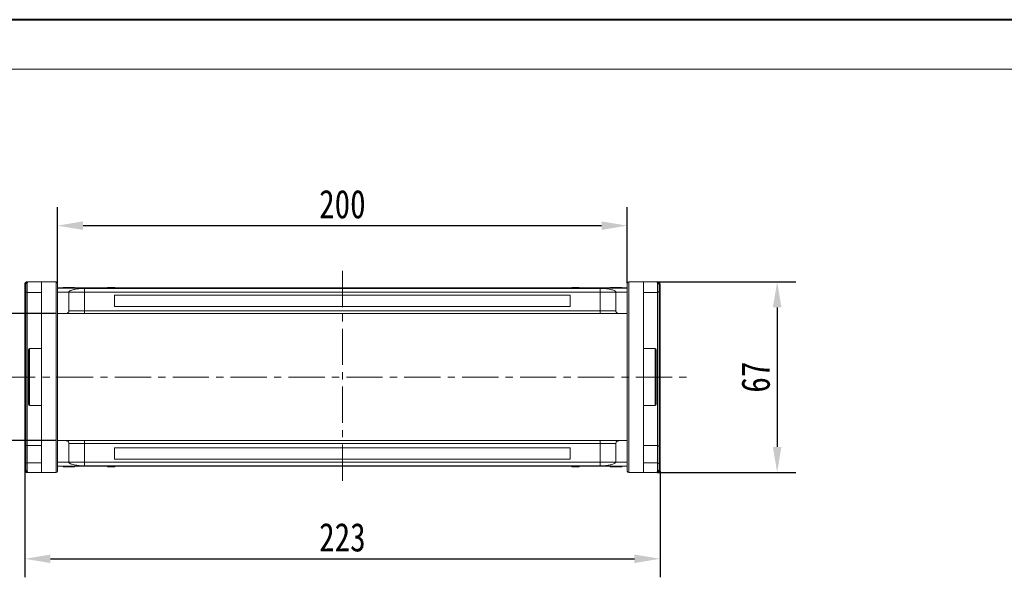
# Model space of a CAD drawing. Header units: millimetres. Extents: x -645 to 830, y -176 to 857.
# Tile 35 of 77: x -152 to 194, y 661 to 857. Entities that reach past the tile are written whole.
import ezdxf

# ---------------------------------------------------------------- set-up
doc = ezdxf.new("R2010")
doc.units = ezdxf.units.MM
doc.linetypes.add('CENTERX2', pattern=[20.32, 12.7, -2.54, 2.54, -2.54])
doc.styles.get("Standard").update_dxf_attribs({"font": '仿宋_GB2312.ttf', "width": 0.8})
doc.dimstyles.new('副本 ISO-45.1', dxfattribs={"dimtxt": 10, "dimasz": 9, "dimexe": 6.5, "dimexo": 0.625, "dimgap": 2.5, "dimtad": 1, "dimdsep": 46, "dimtxsty": 'Standard', "dimcen": 2.5, "dimadec": 0, "dimazin": 0, "dimtfac": 1, "dimtmove": 0, "dimatfit": 3, "dimfxl": 0, "dimarcsym": 0})

# ---------------------------------------------------------------- blocks, each defined once
blk = doc.blocks.new('*D3128')
at = {"color": 0, "lineweight": -2}
for p, q in [((-138.91, 753.39), (-182.64, 753.39)), ((-176.14, 744.39), (-176.14, 717.79)), ((-138.91, 708.79), (-182.64, 708.79))]:
    blk.add_line(p, q, dxfattribs=at)
at = {"color": 0, "lineweight": 9}
for points in [[(-177.64, 744.39), (-174.64, 744.39), (-176.14, 753.39)], [(-177.64, 717.79), (-174.64, 717.79), (-176.14, 708.79)]]:
    blk.add_solid(points, dxfattribs=at)
at = {"layer": 'Defpoints', "color": 0, "lineweight": 9}
for p in [(-138.28, 753.39), (-176.14, 708.79), (-138.28, 708.79)]:
    blk.add_point(p, dxfattribs=at)
at = {"color": 0, "lineweight": 9, "insert": (-183.64, 731.09), "char_height": 10, "attachment_point": 5, "rotation": 90}
blk.add_mtext('45', dxfattribs=at)
blk = doc.blocks.new('*D3129')
at = {"color": 0, "lineweight": -2}
for p, q in [((72.23, 764.59), (120.83, 764.59)), ((114.33, 755.59), (114.33, 706.59)), ((72.23, 697.59), (120.83, 697.59))]:
    blk.add_line(p, q, dxfattribs=at)
at = {"color": 0, "lineweight": 9}
for points in [[(112.83, 755.59), (115.83, 755.59), (114.33, 764.59)], [(112.83, 706.59), (115.83, 706.59), (114.33, 697.59)]]:
    blk.add_solid(points, dxfattribs=at)
at = {"layer": 'Defpoints', "color": 0, "lineweight": 9}
for p in [(71.6, 764.59), (71.6, 697.59), (114.33, 697.59)]:
    blk.add_point(p, dxfattribs=at)
at = {"color": 0, "lineweight": 9, "insert": (106.83, 731.09), "char_height": 10, "attachment_point": 5, "rotation": 90}
blk.add_mtext('67', dxfattribs=at)
blk = doc.blocks.new('*D3130')
at = {"color": 0, "lineweight": -2}
for p, q in [((-138.28, 764.04), (-138.28, 790.78)), ((61.72, 764.04), (61.72, 790.78)), ((-129.28, 784.28), (52.72, 784.28))]:
    blk.add_line(p, q, dxfattribs=at)
at = {"color": 0, "lineweight": 9}
for points in [[(-129.28, 785.78), (-129.28, 782.78), (-138.28, 784.28)], [(52.72, 785.78), (52.72, 782.78), (61.72, 784.28)]]:
    blk.add_solid(points, dxfattribs=at)
at = {"layer": 'Defpoints', "color": 0, "lineweight": 9}
for p in [(61.72, 784.28), (-138.28, 763.41), (61.72, 763.41)]:
    blk.add_point(p, dxfattribs=at)
at = {"color": 0, "lineweight": 9, "insert": (-38.28, 791.78), "char_height": 10, "attachment_point": 5}
blk.add_mtext('200', dxfattribs=at)
blk = doc.blocks.new('*D3131')
at = {"color": 0, "lineweight": -2}
for p, q in [((-149.78, 698.14), (-149.78, 660.81)), ((73.22, 698.14), (73.22, 660.81)), ((-140.78, 667.31), (64.22, 667.31))]:
    blk.add_line(p, q, dxfattribs=at)
at = {"color": 0, "lineweight": 9}
for points in [[(-140.78, 668.81), (-140.78, 665.81), (-149.78, 667.31)], [(64.22, 668.81), (64.22, 665.81), (73.22, 667.31)]]:
    blk.add_solid(points, dxfattribs=at)
at = {"layer": 'Defpoints', "color": 0, "lineweight": 9}
for p in [(-149.78, 698.77), (73.22, 698.77), (73.22, 667.31)]:
    blk.add_point(p, dxfattribs=at)
at = {"color": 0, "lineweight": 9, "insert": (-38.28, 674.81), "char_height": 10, "attachment_point": 5}
blk.add_mtext('223', dxfattribs=at)

msp = doc.modelspace()

# ---------------------------------------------------------------- linework, layer by layer
at = {"color": 7, "lineweight": 40}
msp.add_line((816.041, 856.588), (-644.786, 856.588), dxfattribs=at)
at = {"color": 7, "lineweight": 13}
msp.add_line((798.65, 839.197), (-557.832, 839.197), dxfattribs=at)
at = {"color": 1, "linetype": 'CENTERX2', "lineweight": 13}
for p, q in [((-38.284, 768.397), (-38.284, 693.79)), ((-158.786, 731.094), (84.059, 731.094))]:
    msp.add_line(p, q, dxfattribs=at)
at = {"color": 7, "linetype": 'Continuous', "lineweight": 15}
for p, q in [((-148.934, 763.927), (-148.934, 760.844)), ((-143.934, 764.594), (-148.434, 764.594)), ((-143.934, 764.594), (-143.934, 697.594)), ((-138.784, 764.594), (-143.934, 764.594)), ((-138.784, 764.594), (-138.784, 697.594)), ((62.216, 697.594), (62.216, 764.594)), ((67.366, 764.594), (62.216, 764.594)), ((67.366, 697.594), (67.366, 764.594)), ((71.866, 764.594), (67.366, 764.594)), ((72.366, 760.844), (72.366, 763.927)), ((-149.784, 763.592), (-149.784, 763.595)), ((-149.784, 763.595), (-149.434, 763.594)), ((-149.784, 763.592), (-149.434, 763.592)), ((-149.784, 698.596), (-149.784, 763.592)), ((-149.434, 760.658), (-149.634, 760.658)), ((-148.934, 760.844), (-143.934, 760.844)), ((-148.934, 707.052), (-148.934, 760.844)), ((-38.284, 762.394), (-138.284, 762.394)), ((-138.284, 762.349), (-38.284, 762.349)), ((-134.284, 760.894), (-138.284, 760.894)), ((-136.335, 762.594), (-136.335, 762.394)), ((-135.929, 762.594), (-135.929, 762.394)), ((-134.311, 762.594), (-134.311, 762.394)), ((-134.284, 760.894), (-128.784, 760.894)), ((-134.284, 760.894), (-134.284, 754.394)), ((-132.695, 762.594), (-132.695, 762.394)), ((-132.284, 762.594), (-132.284, 762.394)), ((-38.284, 762.262), (-128.784, 762.262)), ((-128.784, 762.262), (-128.784, 760.894)), ((-128.784, 760.894), (-128.784, 754.394)), ((-128.784, 760.894), (-38.284, 760.894)), ((-120.766, 762.394), (-120.766, 762.594)), ((-120.766, 762.594), (-120.54, 762.594)), ((-120.54, 762.594), (-120.54, 762.394)), ((-120.527, 762.594), (-120.54, 762.594)), ((-120.527, 762.394), (-120.527, 762.594)), ((-120.527, 762.594), (-120.422, 762.594)), ((-120.422, 762.394), (-120.422, 762.594)), ((-120.422, 762.594), (-119.941, 762.594)), ((-119.941, 762.594), (-119.941, 762.394)), ((-119.732, 762.594), (-119.941, 762.594)), ((-119.732, 762.394), (-119.732, 762.594)), ((-119.732, 762.594), (-118.353, 762.594)), ((-118.353, 762.594), (-118.353, 762.394)), ((-118.214, 762.594), (-118.353, 762.594)), ((-118.214, 762.394), (-118.214, 762.594)), ((61.716, 762.394), (-38.284, 762.394)), ((-38.284, 762.349), (61.716, 762.349)), ((52.216, 762.262), (-38.284, 762.262)), ((-38.284, 760.894), (52.216, 760.894)), ((42.26, 762.594), (42.26, 762.394)), ((42.264, 762.594), (42.26, 762.594)), ((42.264, 762.394), (42.264, 762.594)), ((42.264, 762.594), (42.745, 762.594)), ((42.745, 762.394), (42.745, 762.594)), ((43.005, 762.594), (42.745, 762.594)), ((43.005, 762.594), (43.005, 762.394)), ((43.076, 762.594), (43.005, 762.594)), ((43.076, 762.394), (43.076, 762.594)), ((43.076, 762.594), (43.521, 762.594)), ((43.521, 762.394), (43.521, 762.594)), ((43.521, 762.594), (44.239, 762.594)), ((44.239, 762.394), (44.239, 762.594)), ((44.239, 762.594), (44.589, 762.594)), ((44.589, 762.594), (44.589, 762.394)), ((44.695, 762.594), (44.589, 762.594)), ((44.695, 762.394), (44.695, 762.594)), ((44.695, 762.594), (44.813, 762.594)), ((44.813, 762.394), (44.813, 762.594)), ((52.216, 760.894), (52.216, 762.262)), ((52.216, 760.894), (57.716, 760.894)), ((52.216, 754.394), (52.216, 760.894)), ((55.716, 762.594), (55.716, 762.394)), ((57.716, 760.894), (61.716, 760.894)), ((57.716, 754.394), (57.716, 760.894)), ((57.77, 762.394), (57.77, 762.594)), ((59.767, 762.594), (59.767, 762.394)), ((67.366, 760.844), (72.366, 760.844)), ((72.366, 760.844), (72.366, 707.052)), ((72.866, 763.594), (73.216, 763.595)), ((72.866, 763.592), (73.216, 763.592)), ((72.866, 760.658), (73.066, 760.658)), ((72.866, 760.594), (73.066, 760.594)), ((73.066, 760.594), (73.066, 757.357)), ((73.216, 763.595), (73.216, 763.592)), ((73.216, 763.592), (73.216, 698.596)), ((-149.434, 758.087), (-149.634, 758.087)), ((-38.284, 759.894), (-118.284, 759.894)), ((-118.284, 759.894), (-118.284, 755.894)), ((41.716, 759.894), (-38.284, 759.894)), ((41.716, 755.894), (41.716, 759.894)), ((73.066, 757.357), (72.866, 757.357)), ((72.866, 757.26), (73.066, 757.26)), ((73.066, 757.196), (72.866, 757.196)), ((73.066, 757.26), (73.066, 757.196)), ((-149.634, 755.53), (-149.434, 755.53)), ((-128.784, 754.394), (-134.284, 754.394)), ((-128.784, 754.394), (-128.784, 753.394)), ((-38.284, 754.394), (-128.784, 754.394)), ((-118.284, 755.894), (-38.284, 755.894)), ((-38.284, 755.894), (41.716, 755.894)), ((52.216, 754.394), (-38.284, 754.394)), ((57.716, 754.394), (52.216, 754.394)), ((52.216, 754.394), (52.216, 753.394)), ((72.866, 755.53), (73.066, 755.53)), ((-138.284, 753.394), (-135.284, 753.394)), ((-128.784, 753.394), (-38.284, 753.394)), ((-38.284, 753.394), (52.216, 753.394)), ((58.716, 753.394), (61.716, 753.394)), ((-143.934, 741.094), (-148.084, 741.094)), ((-148.084, 741.094), (-148.084, 731.094)), ((71.516, 741.094), (67.366, 741.094)), ((71.516, 721.094), (71.516, 741.094)), ((-148.084, 731.094), (-148.084, 721.094)), ((-148.084, 721.094), (-143.934, 721.094)), ((67.366, 721.094), (71.516, 721.094)), ((-135.284, 708.794), (-138.284, 708.794)), ((-128.784, 708.794), (-128.784, 707.794)), ((-38.284, 708.794), (-128.784, 708.794)), ((52.216, 708.794), (-38.284, 708.794)), ((52.216, 707.794), (52.216, 708.794)), ((58.716, 708.794), (61.716, 708.794)), ((-149.434, 700.654), (-149.434, 706.698)), ((-143.934, 707.052), (-148.934, 707.052)), ((-148.934, 701.008), (-148.934, 707.052)), ((-134.284, 707.794), (-134.284, 701.294)), ((-134.284, 707.794), (-128.784, 707.794)), ((-128.784, 707.794), (-128.784, 701.294)), ((-128.784, 707.794), (-38.284, 707.794)), ((-38.284, 706.294), (-118.284, 706.294)), ((-118.284, 706.294), (-118.284, 702.294)), ((-38.284, 707.794), (52.216, 707.794)), ((41.716, 706.294), (-38.284, 706.294)), ((41.716, 702.294), (41.716, 706.294)), ((52.216, 707.794), (57.716, 707.794)), ((52.216, 701.294), (52.216, 707.794)), ((57.716, 701.294), (57.716, 707.794)), ((72.366, 707.052), (67.366, 707.052)), ((72.366, 707.052), (72.366, 701.008)), ((72.866, 706.698), (72.866, 700.654)), ((-118.284, 702.294), (-38.284, 702.294)), ((-38.284, 702.294), (41.716, 702.294)), ((-149.784, 698.593), (-149.784, 698.596)), ((-149.434, 698.596), (-149.784, 698.596)), ((-149.434, 698.594), (-149.784, 698.593)), ((-148.934, 701.008), (-148.934, 698.26)), ((-143.934, 701.008), (-148.934, 701.008)), ((-138.284, 701.294), (-134.284, 701.294)), ((-38.284, 699.838), (-138.284, 699.838)), ((-138.284, 699.794), (-38.284, 699.794)), ((-136.335, 699.594), (-136.335, 699.794)), ((-134.338, 699.794), (-134.338, 699.594)), ((-128.784, 701.294), (-134.284, 701.294)), ((-132.284, 699.594), (-132.284, 699.794)), ((-128.784, 701.294), (-128.784, 699.925)), ((-38.284, 701.294), (-128.784, 701.294)), ((-128.784, 699.925), (-38.284, 699.925)), ((-120.766, 699.794), (-120.766, 699.594)), ((-120.649, 699.594), (-120.766, 699.594)), ((-120.649, 699.794), (-120.649, 699.594)), ((-120.649, 699.594), (-120.543, 699.594)), ((-120.543, 699.594), (-120.543, 699.794)), ((-120.192, 699.594), (-120.543, 699.594)), ((-120.192, 699.794), (-120.192, 699.594)), ((-119.474, 699.594), (-120.192, 699.594)), ((-119.474, 699.794), (-119.474, 699.594)), ((-119.029, 699.594), (-119.474, 699.594)), ((-119.029, 699.794), (-119.029, 699.594)), ((-119.029, 699.594), (-118.959, 699.594)), ((-118.959, 699.594), (-118.959, 699.794)), ((-118.959, 699.594), (-118.699, 699.594)), ((-118.699, 699.794), (-118.699, 699.594)), ((-118.217, 699.594), (-118.699, 699.594)), ((-118.217, 699.794), (-118.217, 699.594)), ((-118.217, 699.594), (-118.214, 699.594)), ((-118.214, 699.594), (-118.214, 699.794)), ((52.216, 701.294), (-38.284, 701.294)), ((-38.284, 699.925), (52.216, 699.925)), ((61.716, 699.838), (-38.284, 699.838)), ((-38.284, 699.794), (61.716, 699.794)), ((42.26, 699.794), (42.26, 699.594)), ((42.26, 699.594), (42.4, 699.594)), ((42.4, 699.594), (42.4, 699.794)), ((43.779, 699.594), (42.4, 699.594)), ((43.779, 699.794), (43.779, 699.594)), ((43.779, 699.594), (43.988, 699.594)), ((43.988, 699.594), (43.988, 699.794)), ((44.469, 699.594), (43.988, 699.594)), ((44.469, 699.794), (44.469, 699.594)), ((44.574, 699.594), (44.469, 699.594)), ((44.574, 699.794), (44.574, 699.594)), ((44.574, 699.594), (44.586, 699.594)), ((44.586, 699.594), (44.586, 699.794)), ((44.813, 699.594), (44.586, 699.594)), ((44.813, 699.794), (44.813, 699.594)), ((52.216, 701.294), (52.216, 699.925)), ((57.716, 701.294), (52.216, 701.294)), ((55.716, 699.594), (55.716, 699.794)), ((56.127, 699.594), (56.127, 699.794)), ((61.716, 701.294), (57.716, 701.294)), ((57.743, 699.594), (57.743, 699.794)), ((59.361, 699.594), (59.361, 699.794)), ((59.767, 699.594), (59.767, 699.794)), ((72.366, 701.008), (67.366, 701.008)), ((72.366, 698.26), (72.366, 701.008)), ((73.216, 698.596), (72.866, 698.596)), ((73.216, 698.593), (72.866, 698.594)), ((73.216, 698.596), (73.216, 698.593)), ((-148.434, 697.594), (-143.934, 697.594)), ((-143.934, 697.594), (-138.784, 697.594)), ((62.216, 697.594), (67.366, 697.594)), ((67.366, 697.594), (71.866, 697.594))]:
    msp.add_line(p, q, dxfattribs=at)
for centre, radius, start, end in [((-149.003, 763.49), 0.443, 80.98068, 166.39946), ((-148.755, 764.438), 0.158, 100.60493, 166.76076), ((-138.784, 764.094), 0.5, 0, 90), ((62.216, 764.094), 0.5, 90, 180), ((72.187, 764.438), 0.158, 13.23924, 79.39507), ((72.435, 763.49), 0.443, 13.60053, 99.01929), ((-148.963, 761.315), 0.472, 184.06872, 273.55943), ((72.395, 761.315), 0.472, 266.44057, 355.93128), ((-148.084, 740.744), 0.35, 90, 180), ((71.516, 740.744), 0.35, 0, 90), ((-148.084, 721.444), 0.35, 180, 270), ((71.516, 721.444), 0.35, 270, 0), ((-148.997, 706.61), 0.446, 81.95053, 168.57825), ((72.428, 706.61), 0.446, 11.42175, 98.04947), ((-148.997, 700.566), 0.446, 81.95053, 168.57825), ((-149.003, 698.698), 0.443, 193.60053, 279.01929), ((72.428, 700.566), 0.446, 11.42175, 98.04947), ((72.435, 698.698), 0.443, 260.98068, 346.39946), ((-148.755, 697.75), 0.158, 193.23924, 259.39507), ((-138.784, 698.094), 0.5, 270, 0), ((62.216, 698.094), 0.5, 180, 270), ((72.187, 697.75), 0.158, 280.60493, 346.76076)]:
    msp.add_arc(centre, radius, start, end, dxfattribs=at)
for points, knots in [([(-149.784, 763.595), (-149.777, 763.685), (-149.763, 763.85), (-149.66, 764.095), (-149.515, 764.29), (-149.331, 764.438), (-149.148, 764.53), (-148.962, 764.584), (-148.84, 764.59), (-148.784, 764.593)], [0, 0, 0, 0, 0.172016, 0.3127556, 0.4995985, 0.630391, 0.7580256, 0.8892284, 1, 1, 1, 1]), ([(-149.434, 763.594), (-149.417, 763.729), (-149.381, 764.017), (-149.131, 764.343), (-148.801, 764.555), (-148.557, 764.581), (-148.434, 764.594)], [0, 0, 0, 0, 0.2343503, 0.4981953, 0.748869, 1, 1, 1, 1]), ([(-148.434, 764.594), (-148.55, 764.563), (-148.731, 764.515), (-148.902, 764.228), (-148.924, 764.021), (-148.934, 763.927)], [0, 0, 0, 0, 0.4984129, 0.772928, 1, 1, 1, 1]), ([(-138.284, 731.094), (-138.284, 732.1), (-138.284, 734.113), (-138.284, 737.167), (-138.284, 740.227), (-138.284, 742.952), (-138.284, 745.289), (-138.284, 747.264), (-138.284, 749.501), (-138.284, 751.938), (-138.284, 754.469), (-138.284, 756.754), (-138.284, 758.531), (-138.284, 759.889), (-138.284, 760.912), (-138.284, 761.929), (-138.284, 762.86), (-138.284, 763.576), (-138.284, 764.014), (-138.284, 764.067), (-138.284, 764.094)], [0, 0, 0, 0, 0.0582421, 0.1164894, 0.178226, 0.2399726, 0.2828875, 0.3257092, 0.368633, 0.4343113, 0.5, 0.5656783, 0.6313669, 0.6742818, 0.7171034, 0.7600273, 0.8217639, 0.8835106, 0.9417527, 1, 1, 1, 1]), ([(61.716, 764.094), (61.716, 764.067), (61.716, 764.014), (61.716, 763.576), (61.716, 762.86), (61.716, 761.929), (61.716, 760.913), (61.716, 759.889), (61.716, 758.531), (61.716, 756.754), (61.716, 754.469), (61.716, 751.938), (61.716, 749.502), (61.716, 747.264), (61.716, 745.289), (61.716, 742.952), (61.716, 740.227), (61.716, 737.167), (61.716, 734.113), (61.716, 732.1), (61.716, 731.094)], [0, 0, 0, 0, 0.0582421, 0.1164894, 0.178226, 0.2399726, 0.2828875, 0.3257092, 0.368633, 0.4343113, 0.5, 0.5656783, 0.6313669, 0.6742818, 0.7171034, 0.7600273, 0.8217639, 0.8835106, 0.9417527, 1, 1, 1, 1]), ([(72.366, 763.927), (72.356, 764.021), (72.334, 764.228), (72.163, 764.515), (71.982, 764.563), (71.866, 764.594)], [0, 0, 0, 0, 0.2270634, 0.50158693, 1, 1, 1, 1]), ([(71.866, 764.594), (71.989, 764.581), (72.233, 764.555), (72.563, 764.343), (72.813, 764.017), (72.849, 763.729), (72.866, 763.594)], [0, 0, 0, 0, 0.2511309, 0.5018046, 0.7656407, 1, 1, 1, 1]), ([(72.216, 764.593), (72.272, 764.59), (72.395, 764.584), (72.582, 764.53), (72.763, 764.437), (72.946, 764.291), (73.092, 764.095), (73.195, 763.85), (73.209, 763.685), (73.216, 763.595)], [0, 0, 0, 0, 0.1117977, 0.2443303, 0.368648, 0.5004012, 0.6872226, 0.8279677, 1, 1, 1, 1]), ([(-149.634, 760.658), (-149.634, 760.653), (-149.634, 760.64), (-149.634, 760.445), (-149.634, 759.958), (-149.634, 759.251), (-149.634, 758.6), (-149.634, 758.186), (-149.634, 758.087)], [0, 0, 0, 0, 0.1013981, 0.3069957, 0.5061443, 0.6852619, 0.9245571, 1, 1, 1, 1]), ([(-149.434, 761.281), (-149.434, 761.353), (-149.434, 761.5), (-149.434, 761.824), (-149.434, 762.196), (-149.434, 762.463), (-149.434, 762.594)], [0, 0, 0, 0, 0.24551284, 0.5, 0.75448716, 1, 1, 1, 1]), ([(-149.434, 706.698), (-149.434, 707.331), (-149.434, 708.595), (-149.434, 710.659), (-149.434, 712.849), (-149.434, 715.171), (-149.434, 717.612), (-149.434, 720.142), (-149.434, 722.739), (-149.434, 725.381), (-149.434, 728.465), (-149.434, 731.989), (-149.434, 735.484), (-149.434, 738.498), (-149.434, 741.04), (-149.434, 743.543), (-149.434, 745.997), (-149.434, 748.385), (-149.434, 750.671), (-149.434, 752.838), (-149.434, 754.867), (-149.434, 757.033), (-149.434, 759.263), (-149.434, 760.608), (-149.434, 761.281)], [0, 0, 0, 0, 0.0411432, 0.0821686, 0.1233154, 0.1653953, 0.2076405, 0.2500186, 0.2923895, 0.3346347, 0.3767218, 0.4383567, 0.5, 0.5411413, 0.5821667, 0.6233154, 0.6653953, 0.7076405, 0.7500186, 0.7923895, 0.8346347, 0.8767218, 0.9383589, 1, 1, 1, 1]), ([(-135.929, 762.594), (-135.979, 762.594), (-136.081, 762.594), (-136.197, 762.594), (-136.28, 762.594), (-136.318, 762.594), (-136.333, 762.594), (-136.334, 762.594), (-136.335, 762.594)], [0, 0, 0, 0, 0.1937693, 0.3935642, 0.587886, 0.7891312, 0.8942826, 1, 1, 1, 1]), ([(-134.311, 762.594), (-134.445, 762.594), (-134.748, 762.594), (-135.268, 762.594), (-135.69, 762.594), (-135.899, 762.594), (-135.929, 762.594)], [0, 0, 0, 0, 0.2366286, 0.5373614, 0.9329864, 1, 1, 1, 1]), ([(-132.695, 762.594), (-132.749, 762.594), (-132.859, 762.594), (-133.091, 762.594), (-133.386, 762.594), (-133.717, 762.594), (-134.027, 762.594), (-134.216, 762.594), (-134.311, 762.594)], [0, 0, 0, 0, 0.118432, 0.2393289, 0.4494336, 0.6641784, 0.8318201, 1, 1, 1, 1]), ([(-128.784, 762.262), (-129.175, 762.253), (-129.872, 762.237), (-130.791, 762.149), (-131.576, 762.046), (-132.288, 761.916), (-132.952, 761.757), (-133.522, 761.568), (-133.958, 761.353), (-134.232, 761.126), (-134.267, 760.971), (-134.284, 760.894)], [0, 0, 0, 0, 0.1253767, 0.2231439, 0.3210442, 0.4226148, 0.5242047, 0.6437825, 0.7633681, 0.8816833, 1, 1, 1, 1]), ([(-132.284, 762.594), (-132.286, 762.594), (-132.291, 762.594), (-132.335, 762.594), (-132.412, 762.594), (-132.511, 762.594), (-132.609, 762.594), (-132.666, 762.594), (-132.695, 762.594)], [0, 0, 0, 0, 0.1926273, 0.3886837, 0.5820134, 0.7832006, 0.8910383, 1, 1, 1, 1]), ([(57.716, 760.894), (57.697, 760.975), (57.658, 761.138), (57.355, 761.376), (56.877, 761.599), (56.226, 761.802), (55.42, 761.978), (54.593, 762.106), (53.805, 762.19), (53.054, 762.248), (52.51, 762.257), (52.216, 762.262)], [0, 0, 0, 0, 0.1245955, 0.2491892, 0.3738223, 0.4984451, 0.6220504, 0.7455895, 0.8257011, 0.9057067, 1, 1, 1, 1]), ([(57.77, 762.594), (57.637, 762.594), (57.235, 762.594), (56.679, 762.594), (56.171, 762.594), (55.868, 762.594), (55.73, 762.594), (55.72, 762.594), (55.716, 762.594)], [0, 0, 0, 0, 0.1423372, 0.4291269, 0.5899433, 0.7512055, 0.9098946, 1, 1, 1, 1]), ([(59.767, 762.594), (59.757, 762.594), (59.736, 762.594), (59.533, 762.594), (59.228, 762.594), (58.693, 762.594), (58.184, 762.594), (57.829, 762.594), (57.77, 762.594)], [0, 0, 0, 0, 0.148288, 0.2977445, 0.4437132, 0.6077915, 0.9347078, 1, 1, 1, 1]), ([(72.866, 761.281), (72.866, 761.353), (72.866, 761.5), (72.866, 761.824), (72.866, 762.196), (72.866, 762.463), (72.866, 762.594)], [0, 0, 0, 0, 0.24551284, 0.5, 0.75448716, 1, 1, 1, 1]), ([(72.866, 761.281), (72.866, 760.841), (72.866, 759.961), (72.866, 758.426), (72.866, 756.732), (72.866, 754.866), (72.866, 752.838), (72.866, 750.672), (72.866, 748.385), (72.866, 745.998), (72.866, 743.143), (72.866, 739.786), (72.866, 736.347), (72.866, 733.301), (72.866, 730.675), (72.866, 728.032), (72.866, 725.381), (72.866, 722.739), (72.866, 720.142), (72.866, 717.612), (72.866, 715.17), (72.866, 712.473), (72.866, 709.573), (72.866, 707.657), (72.866, 706.698)], [0, 0, 0, 0, 0.0411432, 0.0821686, 0.1233154, 0.1653953, 0.2076405, 0.2500186, 0.2923895, 0.3346347, 0.3767218, 0.4383567, 0.5, 0.5411413, 0.5821667, 0.6233154, 0.6653953, 0.7076405, 0.7500186, 0.7923895, 0.8346347, 0.8767218, 0.9383589, 1, 1, 1, 1]), ([(73.066, 760.627), (73.066, 760.632), (73.066, 760.645), (73.066, 760.656), (73.066, 760.657), (73.066, 760.658)], [0, 0, 0, 0, 0.2339239, 0.616331, 1, 1, 1, 1]), ([(-149.634, 758.087), (-149.634, 757.953), (-149.634, 757.551), (-149.634, 756.911), (-149.634, 756.249), (-149.634, 755.782), (-149.634, 755.557), (-149.634, 755.538), (-149.634, 755.53)], [0, 0, 0, 0, 0.1018882, 0.3073435, 0.4929627, 0.6786474, 0.8607914, 1, 1, 1, 1]), ([(73.066, 755.53), (73.066, 755.535), (73.066, 755.548), (73.066, 755.709), (73.066, 756.035), (73.066, 756.542), (73.066, 756.939), (73.066, 757.196)], [0, 0, 0, 0, 0.1552919, 0.3531453, 0.543243, 0.704067, 1, 1, 1, 1]), ([(-134.284, 754.394), (-134.295, 754.281), (-134.317, 754.056), (-134.49, 753.757), (-134.743, 753.531), (-135.024, 753.411), (-135.21, 753.399), (-135.284, 753.394)], [0, 0, 0, 0, 0.2146939, 0.4293877, 0.6440816, 0.8587754, 1, 1, 1, 1]), ([(58.716, 753.394), (58.604, 753.405), (58.379, 753.427), (58.079, 753.599), (57.853, 753.853), (57.733, 754.134), (57.721, 754.32), (57.716, 754.394)], [0, 0, 0, 0, 0.21469386, 0.42938772, 0.64408158, 0.85877544, 1, 1, 1, 1]), ([(-135.284, 753.394), (-135.263, 753.394), (-135.219, 753.394), (-134.858, 753.394), (-134.258, 753.394), (-133.413, 753.394), (-132.544, 753.394), (-131.779, 753.394), (-130.998, 753.394), (-129.997, 753.394), (-129.18, 753.394), (-128.784, 753.394)], [0, 0, 0, 0, 0.11649679, 0.2399717, 0.36857994, 0.49991744, 0.63125493, 0.69561579, 0.7600283, 0.88350321, 1, 1, 1, 1]), ([(52.216, 753.394), (52.612, 753.394), (53.429, 753.394), (54.641, 753.394), (55.805, 753.394), (56.845, 753.394), (57.551, 753.394), (57.998, 753.394), (58.352, 753.394), (58.652, 753.394), (58.695, 753.394), (58.716, 753.394)], [0, 0, 0, 0, 0.1164968, 0.2399717, 0.3685799, 0.4999174, 0.6312549, 0.6956158, 0.7600283, 0.8835032, 1, 1, 1, 1]), ([(-148.434, 740.744), (-148.434, 740.73), (-148.434, 740.702), (-148.434, 740.47), (-148.434, 740.119), (-148.434, 739.677), (-148.434, 739.181), (-148.434, 738.597), (-148.434, 737.708), (-148.434, 736.675), (-148.434, 735.54), (-148.434, 734.38), (-148.434, 732.894), (-148.434, 731.682), (-148.434, 731.094)], [0, 0, 0, 0, 0.0776745, 0.1577414, 0.2400414, 0.3044107, 0.3687452, 0.4344841, 0.5001876, 0.6314541, 0.6958234, 0.7601579, 0.8835661, 1, 1, 1, 1]), ([(71.866, 731.094), (71.866, 731.486), (71.866, 732.283), (71.866, 733.477), (71.866, 734.569), (71.866, 735.54), (71.866, 736.389), (71.866, 737.189), (71.866, 738.175), (71.866, 739.014), (71.866, 739.677), (71.866, 740.203), (71.866, 740.648), (71.866, 740.713), (71.866, 740.744)], [0, 0, 0, 0, 0.07766667, 0.15774142, 0.24004141, 0.3044107, 0.36874521, 0.43448416, 0.50018759, 0.63145414, 0.69582342, 0.76015794, 0.88356614, 1, 1, 1, 1]), ([(-148.434, 731.094), (-148.434, 730.701), (-148.434, 729.905), (-148.434, 728.71), (-148.434, 727.618), (-148.434, 726.647), (-148.434, 725.798), (-148.434, 724.998), (-148.434, 724.012), (-148.434, 723.173), (-148.434, 722.51), (-148.434, 721.984), (-148.434, 721.539), (-148.434, 721.475), (-148.434, 721.444)], [0, 0, 0, 0, 0.07766667, 0.15774142, 0.24004141, 0.3044107, 0.36874521, 0.43448416, 0.50018759, 0.63145414, 0.69582342, 0.76015794, 0.88356614, 1, 1, 1, 1]), ([(-138.284, 698.094), (-138.284, 698.12), (-138.284, 698.173), (-138.284, 698.611), (-138.284, 699.327), (-138.284, 700.258), (-138.284, 701.275), (-138.284, 702.298), (-138.284, 703.656), (-138.284, 705.434), (-138.284, 707.718), (-138.284, 710.249), (-138.284, 712.686), (-138.284, 714.923), (-138.284, 716.898), (-138.284, 719.235), (-138.284, 721.96), (-138.284, 725.021), (-138.284, 728.074), (-138.284, 730.087), (-138.284, 731.094)], [0, 0, 0, 0, 0.0582421, 0.1164894, 0.178226, 0.2399726, 0.2828875, 0.3257092, 0.368633, 0.4343113, 0.5, 0.5656783, 0.6313669, 0.6742818, 0.7171034, 0.7600273, 0.8217639, 0.8835106, 0.9417527, 1, 1, 1, 1]), ([(61.716, 731.094), (61.716, 730.087), (61.716, 728.074), (61.716, 725.021), (61.716, 721.96), (61.716, 719.236), (61.716, 716.898), (61.716, 714.923), (61.716, 712.686), (61.716, 710.249), (61.716, 707.718), (61.716, 705.434), (61.716, 703.656), (61.716, 702.298), (61.716, 701.275), (61.716, 700.258), (61.716, 699.327), (61.716, 698.611), (61.716, 698.173), (61.716, 698.12), (61.716, 698.094)], [0, 0, 0, 0, 0.0582421, 0.1164894, 0.178226, 0.2399726, 0.2828875, 0.3257092, 0.368633, 0.4343113, 0.5, 0.5656783, 0.6313669, 0.6742818, 0.7171034, 0.7600273, 0.8217639, 0.8835106, 0.9417527, 1, 1, 1, 1]), ([(71.866, 721.444), (71.866, 721.458), (71.866, 721.486), (71.866, 721.717), (71.866, 722.068), (71.866, 722.511), (71.866, 723.007), (71.866, 723.59), (71.866, 724.48), (71.866, 725.512), (71.866, 726.647), (71.866, 727.807), (71.866, 729.293), (71.866, 730.505), (71.866, 731.094)], [0, 0, 0, 0, 0.0776745, 0.1577414, 0.2400414, 0.3044107, 0.3687452, 0.4344841, 0.5001876, 0.6314541, 0.6958234, 0.7601579, 0.8835661, 1, 1, 1, 1]), ([(-135.284, 708.794), (-135.172, 708.783), (-134.947, 708.761), (-134.647, 708.588), (-134.421, 708.334), (-134.301, 708.053), (-134.289, 707.867), (-134.284, 707.794)], [0, 0, 0, 0, 0.21469386, 0.42938772, 0.64408158, 0.85877544, 1, 1, 1, 1]), ([(-128.784, 708.794), (-129.18, 708.794), (-129.997, 708.794), (-131.209, 708.794), (-132.373, 708.794), (-133.413, 708.794), (-134.119, 708.794), (-134.566, 708.794), (-134.92, 708.794), (-135.22, 708.794), (-135.263, 708.794), (-135.284, 708.794)], [0, 0, 0, 0, 0.11649679, 0.2399717, 0.36857994, 0.49991744, 0.63125493, 0.69561579, 0.7600283, 0.88350321, 1, 1, 1, 1]), ([(58.716, 708.794), (58.695, 708.794), (58.651, 708.794), (58.29, 708.794), (57.69, 708.794), (56.845, 708.794), (55.976, 708.794), (55.211, 708.794), (54.43, 708.794), (53.429, 708.794), (52.612, 708.794), (52.216, 708.794)], [0, 0, 0, 0, 0.1164968, 0.2399717, 0.3685799, 0.4999174, 0.6312549, 0.6956158, 0.7600283, 0.8835032, 1, 1, 1, 1]), ([(57.716, 707.794), (57.727, 707.906), (57.749, 708.131), (57.922, 708.431), (58.175, 708.657), (58.456, 708.777), (58.642, 708.789), (58.716, 708.794)], [0, 0, 0, 0, 0.21469386, 0.42938772, 0.64408158, 0.85877544, 1, 1, 1, 1]), ([(-148.784, 697.594), (-148.84, 697.597), (-148.964, 697.604), (-149.15, 697.658), (-149.332, 697.751), (-149.515, 697.897), (-149.661, 698.093), (-149.763, 698.338), (-149.777, 698.502), (-149.784, 698.593)], [0, 0, 0, 0, 0.1119973, 0.2448439, 0.3691679, 0.5008987, 0.6875333, 0.8281382, 1, 1, 1, 1]), ([(-148.434, 697.594), (-148.557, 697.607), (-148.802, 697.633), (-149.131, 697.845), (-149.381, 698.17), (-149.417, 698.458), (-149.434, 698.594)], [0, 0, 0, 0, 0.2515188, 0.5017844, 0.7656323, 1, 1, 1, 1]), ([(-148.934, 698.26), (-148.924, 698.167), (-148.902, 697.96), (-148.731, 697.672), (-148.55, 697.624), (-148.434, 697.594)], [0, 0, 0, 0, 0.2270634, 0.5015869, 1, 1, 1, 1]), ([(-136.335, 699.594), (-136.325, 699.594), (-136.303, 699.594), (-136.102, 699.594), (-135.797, 699.594), (-135.261, 699.594), (-134.751, 699.594), (-134.396, 699.594), (-134.338, 699.594)], [0, 0, 0, 0, 0.1482689, 0.2976473, 0.4424214, 0.6078512, 0.9356585, 1, 1, 1, 1]), ([(-134.338, 699.594), (-134.205, 699.594), (-133.803, 699.594), (-133.247, 699.594), (-132.739, 699.594), (-132.436, 699.594), (-132.298, 699.594), (-132.288, 699.594), (-132.284, 699.594)], [0, 0, 0, 0, 0.1423372, 0.4291269, 0.5899433, 0.7512055, 0.9098946, 1, 1, 1, 1]), ([(-134.284, 701.294), (-134.265, 701.212), (-134.226, 701.049), (-133.923, 700.812), (-133.445, 700.588), (-132.794, 700.385), (-131.988, 700.209), (-131.161, 700.082), (-130.373, 699.997), (-129.622, 699.94), (-129.078, 699.93), (-128.784, 699.925)], [0, 0, 0, 0, 0.1245955, 0.2491892, 0.3738223, 0.4984451, 0.6220504, 0.7455895, 0.8257011, 0.9057067, 1, 1, 1, 1]), ([(52.216, 699.925), (52.607, 699.934), (53.304, 699.95), (54.223, 700.038), (55.008, 700.142), (55.72, 700.271), (56.384, 700.43), (56.954, 700.619), (57.39, 700.835), (57.664, 701.062), (57.699, 701.216), (57.716, 701.294)], [0, 0, 0, 0, 0.1253767, 0.2231439, 0.3210442, 0.4226148, 0.5242047, 0.6437825, 0.7633681, 0.8816833, 1, 1, 1, 1]), ([(55.716, 699.594), (55.718, 699.594), (55.723, 699.594), (55.767, 699.594), (55.844, 699.594), (55.943, 699.594), (56.041, 699.594), (56.098, 699.594), (56.127, 699.594)], [0, 0, 0, 0, 0.1926347, 0.388697, 0.5820148, 0.7830443, 0.8909593, 1, 1, 1, 1]), ([(56.127, 699.594), (56.181, 699.594), (56.291, 699.594), (56.528, 699.594), (56.835, 699.594), (57.173, 699.594), (57.477, 699.594), (57.654, 699.594), (57.743, 699.594)], [0, 0, 0, 0, 0.1184406, 0.2393457, 0.4595932, 0.6849248, 0.8422399, 1, 1, 1, 1]), ([(57.743, 699.594), (57.877, 699.594), (58.18, 699.594), (58.709, 699.594), (59.132, 699.594), (59.339, 699.594), (59.361, 699.594)], [0, 0, 0, 0, 0.23673076, 0.53755546, 0.94966792, 1, 1, 1, 1]), ([(59.361, 699.594), (59.411, 699.594), (59.513, 699.594), (59.629, 699.594), (59.712, 699.594), (59.75, 699.594), (59.765, 699.594), (59.766, 699.594), (59.767, 699.594)], [0, 0, 0, 0, 0.1937762, 0.3936, 0.5878635, 0.7889077, 0.894169, 1, 1, 1, 1]), ([(72.866, 698.594), (72.849, 698.458), (72.813, 698.17), (72.563, 697.845), (72.233, 697.633), (71.989, 697.607), (71.866, 697.594)], [0, 0, 0, 0, 0.23435876, 0.49821551, 0.74848117, 1, 1, 1, 1]), ([(71.866, 697.594), (71.982, 697.624), (72.163, 697.672), (72.334, 697.96), (72.356, 698.167), (72.366, 698.26)], [0, 0, 0, 0, 0.4984129, 0.772928, 1, 1, 1, 1]), ([(73.216, 698.593), (73.209, 698.502), (73.195, 698.338), (73.093, 698.093), (72.947, 697.898), (72.764, 697.75), (72.581, 697.657), (72.394, 697.603), (72.272, 697.597), (72.216, 697.594)], [0, 0, 0, 0, 0.1718456, 0.312445, 0.4991009, 0.6298393, 0.7575038, 0.8890244, 1, 1, 1, 1])]:
    msp.add_open_spline(points, degree=3, knots=knots, dxfattribs=at)
for points in [[(-149.434, 762.594), (-149.434, 762.778), (-149.434, 763.147), (-149.434, 763.445), (-149.434, 763.594)], [(72.866, 763.594), (72.866, 763.445), (72.866, 763.147), (72.866, 762.778), (72.866, 762.594)], [(-149.434, 699.594), (-149.434, 699.792), (-149.434, 700.19), (-149.434, 700.499), (-149.434, 700.654)], [(-149.434, 698.594), (-149.434, 698.743), (-149.434, 699.041), (-149.434, 699.409), (-149.434, 699.594)], [(72.866, 700.654), (72.866, 700.499), (72.866, 700.19), (72.866, 699.792), (72.866, 699.594)], [(72.866, 699.594), (72.866, 699.409), (72.866, 699.041), (72.866, 698.743), (72.866, 698.594)]]:
    msp.add_open_spline(points, degree=3, dxfattribs=at)

# ---------------------------------------------------------------- dimensions: what is measured, and where the dimension line sits
at = {"color": 5, "lineweight": 9}
for base, p1, p2, picture, middle in [((61.716, 784.28), (-138.284, 763.411), (61.716, 763.411), '*D3130', (-38.284, 791.78)), ((73.216, 667.31), (-149.784, 698.768), (73.216, 698.768), '*D3131', (-38.284, 674.81))]:
    dim = msp.add_linear_dim(base=base, p1=p1, p2=p2, dimstyle='副本 ISO-45.1', dxfattribs=at)
    dim.commit()
    dim.dimension.update_dxf_attribs({"geometry": picture, "text_midpoint": middle})
dim = msp.add_linear_dim(base=(114.326, 697.594), p1=(71.603, 764.594), p2=(71.603, 697.594), angle=90, dimstyle='副本 ISO-45.1', dxfattribs=at)
dim.commit()
dim.dimension.update_dxf_attribs({"geometry": '*D3129', "text_midpoint": (106.826, 731.094)})
dim = msp.add_linear_dim(base=(-176.141, 708.794), p1=(-138.284, 753.394), p2=(-138.284, 708.794), angle=90, text='45', dimstyle='副本 ISO-45.1', dxfattribs=at)
dim.commit()
dim.dimension.update_dxf_attribs({"geometry": '*D3128', "text_midpoint": (-183.641, 731.094)})

doc.saveas('drawing.dxf')
